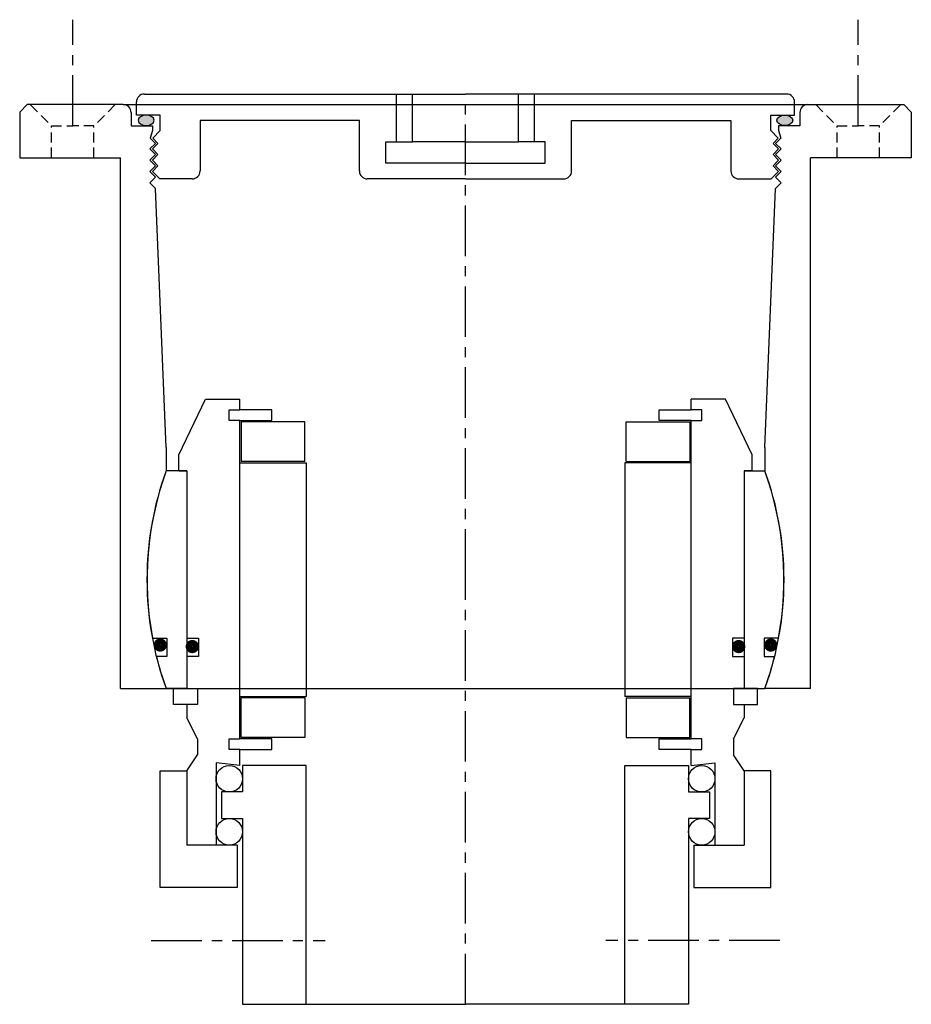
# Model space of a CAD drawing. Header units: millimetres. Extents: x -84 to 84, y 0 to 186.
import ezdxf

# ---------------------------------------------------------------- set-up
doc = ezdxf.new("R2010")
doc.units = ezdxf.units.MM
doc.header["$LTSCALE"] = 0.3
doc.header["$MEASUREMENT"] = 0
doc.linetypes.add('CENTER', pattern=[50.8, 31.75, -6.35, 6.35, -6.35])
doc.linetypes.add('HIDDEN', pattern=[9.525, 6.35, -3.175])
doc.layers.get('0').update_dxf_attribs({"linetype": 'CONTINUOUS'})
doc.layers.add('Center', color=1, linetype='CENTER')
doc.layers.add('DIMS', color=7, linetype='CONTINUOUS')

# ---------------------------------------------------------------- blocks, each defined once
blk = doc.blocks.new('4s060-bearing')
for p, q in [((-54, 23.5), (-49, 34)), ((-49, 34), (-42.5, 34)), ((-42.5, 32), (-42.5, 34)), ((49, 34), (42.5, 34)), ((42.5, 32), (42.5, 34)), ((54, 23.5), (49, 34)), ((-44.5, 32), (-42.5, 32)), ((-44.5, 30), (-44.5, 32)), ((-36.5, 32), (-42.5, 32)), ((-36.5, 30), (-36.5, 32)), ((36.5, 32), (42.5, 32)), ((36.5, 30), (36.5, 32)), ((44.5, 32), (42.5, 32)), ((44.5, 30), (44.5, 32)), ((-42.5, 30), (-44.5, 30)), ((-42.5, -30), (-42.5, 30)), ((-42.5, 30), (-36.5, 30)), ((-30.25, 29.75), (-42.25, 29.75)), ((-42.25, 29.75), (-42.25, 22.25)), ((-30.25, 22.25), (-30.25, 29.75)), ((30.25, 29.75), (42.25, 29.75)), ((30.25, 22.25), (30.25, 29.75)), ((42.5, 30), (36.5, 30)), ((42.25, 29.75), (42.25, 22.25)), ((42.5, -30), (42.5, 30)), ((42.5, 30), (44.5, 30)), ((-54, 20.5), (-54, 23.5)), ((54, 20.5), (54, 23.5)), ((-52.5, 20.5), (-56.39, 20.5)), ((-54, 20.5), (-52.5, 20.5)), ((-52.5, 20.5), (-52.5, -11)), ((-52.5, 20.5), (-52.5, -20.5)), ((-42.5, 22), (-30, 22)), ((-30.25, 22.25), (-42.25, 22.25)), ((-30, 22), (-30, -22)), ((42.5, 22), (30, 22)), ((30, 22), (30, -22)), ((30.25, 22.25), (42.25, 22.25)), ((52.5, 20.5), (52.5, -20.5)), ((52.5, 20.5), (52.5, -11)), ((52.5, 20.5), (56.39, 20.5)), ((54, 20.5), (52.5, 20.5)), ((-58.98, -11), (-56.3, -11)), ((-56.3, -11), (-56.3, -14.5)), ((-52.5, -11), (-50.3, -11)), ((-50.3, -11), (-50.3, -14.5)), ((52.5, -11), (50.3, -11)), ((50.3, -11), (50.3, -14.5)), ((56.3, -11), (56.3, -14.5)), ((58.98, -11), (56.3, -11)), ((-56.3, -14.5), (-58.22, -14.5)), ((-52.5, -14.5), (-52.5, -20.5)), ((-50.3, -14.5), (-52.5, -14.5)), ((50.3, -14.5), (52.5, -14.5)), ((52.5, -14.5), (52.5, -20.5)), ((56.3, -14.5), (58.22, -14.5)), ((-52.5, -20.5), (-56.39, -20.5)), ((-55, -20.5), (-52.5, -20.5)), ((-55, -23.5), (-55, -20.5)), ((-52.5, -20.5), (-50.5, -20.5)), ((-50.5, -20.5), (-50.5, -23.5)), ((-42.5, -22), (-30, -22)), ((-42.25, -29.75), (-42.25, -22.25)), ((-30.25, -22.25), (-42.25, -22.25)), ((-30.25, -22.25), (-30.25, -29.75)), ((42.5, -22), (30, -22)), ((30.25, -22.25), (30.25, -29.75)), ((30.25, -22.25), (42.25, -22.25)), ((42.25, -29.75), (42.25, -22.25)), ((52.5, -20.5), (50.5, -20.5)), ((50.5, -20.5), (50.5, -23.5)), ((52.5, -20.5), (56.39, -20.5)), ((55, -20.5), (52.5, -20.5)), ((55, -23.5), (55, -20.5)), ((-52.5, -23.5), (-55, -23.5)), ((-50.5, -23.5), (-52.5, -23.5)), ((-52.5, -23.5), (-52.5, -26)), ((50.5, -23.5), (52.5, -23.5)), ((52.5, -23.5), (52.5, -26)), ((52.5, -23.5), (55, -23.5)), ((-50.5, -30), (-52.5, -26)), ((50.5, -30), (52.5, -26)), ((-50.5, -30), (-50.5, -33)), ((-44.5, -30), (-42.5, -30)), ((-44.5, -32), (-44.5, -30)), ((-36.5, -30), (-42.5, -30)), ((-30.25, -29.75), (-42.25, -29.75)), ((-36.5, -32), (-36.5, -30)), ((30.25, -29.75), (42.25, -29.75)), ((36.5, -30), (42.5, -30)), ((36.5, -32), (36.5, -30)), ((44.5, -30), (42.5, -30)), ((44.5, -32), (44.5, -30)), ((50.5, -30), (50.5, -33)), ((-52.5, -36), (-50.5, -33)), ((-42.5, -32), (-44.5, -32)), ((-42.5, -32), (-36.5, -32)), ((-42.5, -35), (-42.5, -32)), ((42.5, -32), (36.5, -32)), ((42.5, -32), (44.5, -32)), ((42.5, -35), (42.5, -32)), ((52.5, -36), (50.5, -33)), ((-47, -34.5), (-47, -50)), ((-42.5, -35), (-47, -34.5)), ((-30, -35), (-42, -35)), ((-42, -35), (-42, -40)), ((-30, -80), (-30, -35)), ((30, -35), (42, -35)), ((30, -80), (30, -35)), ((42, -35), (42, -40)), ((42.5, -35), (47, -34.5)), ((47, -34.5), (47, -50)), ((-57.5, -58), (-57.5, -36)), ((-57.5, -36), (-52.5, -36)), ((-52.5, -36), (-52.5, -50)), ((-52.5, -36), (-52.5, -45.17)), ((52.5, -36), (52.5, -45.17)), ((52.5, -36), (52.5, -50)), ((57.5, -36), (52.5, -36)), ((57.5, -58), (57.5, -36)), ((-42, -40), (-46, -40)), ((-46, -40), (-46, -45)), ((42, -40), (46, -40)), ((46, -40), (46, -45)), ((-46, -45), (-42, -45)), ((-42, -45), (-42, -80)), ((42, -45), (42, -80)), ((46, -45), (42, -45)), ((-43, -50), (-52.5, -50)), ((-43, -50), (-43, -58)), ((43, -50), (52.5, -50)), ((43, -50), (43, -58)), ((-43, -58), (-57.5, -58)), ((43, -58), (57.5, -58)), ((-42, -80), (-30, -80)), ((-30, -80), (0, -80)), ((30, -80), (0, -80)), ((42, -80), (30, -80))]:
    blk.add_line(p, q)
at = {"const_width": 1.2}
for points in [[(-58.17, -12.32, 1), (-56.87, -12.32, 1)], [(58.17, -12.32, -1), (56.87, -12.32, -1)], [(-52.13, -12.6, 1), (-50.83, -12.6, 1)], [(52.13, -12.6, -1), (50.83, -12.6, -1)]]:
    blk.add_lwpolyline(points, format="xyb", close=True, dxfattribs=at)
for start, end in [(160.0216, 190.564), (349.436, 19.9784), (193.9849, 199.9784), (340.0216, 346.0151)]:
    blk.add_arc((0, 0), 60, start, end)
at = {"layer": 'Center'}
for p, q in [((0, -80), (0, 0)), ((-59.21, -68), (-26.47, -68)), ((59.21, -68), (26.47, -68))]:
    blk.add_line(p, q, dxfattribs=at)
at = {"layer": 'DIMS'}
for centre in [(-44.5, -37.5), (44.5, -37.5), (-44.5, -47.5), (44.5, -47.5)]:
    blk.add_circle(centre, 2.5, dxfattribs=at)
blk = doc.blocks.new('M36-508')
for p, q in [((-82.6, 89.5), (-84, 88.1)), ((-64.5, 89.5), (-82.6, 89.5)), ((-64.5, 89.5), (0, 89.5)), ((0, 89.5), (64.5, 89.5)), ((64.5, 89.5), (82.6, 89.5)), ((82.6, 89.5), (84, 88.1)), ((-84, 88.1), (-84, 79.5)), ((-63, 88), (-63, 85.5)), ((63, 88), (63, 85.5)), ((84, 88.1), (84, 79.5)), ((-63, 85.5), (-59, 85.5)), ((-59, 85.5), (-59, 84.6)), ((59, 85.5), (59, 84.6)), ((63, 85.5), (59, 85.5)), ((-59, 84.6), (-59.42, 83.18)), ((59, 84.6), (59.42, 83.18)), ((-59.5, 81.14), (-58.44, 82.2)), ((-58.44, 82.2), (-59.42, 83.18)), ((58.44, 82.2), (59.42, 83.18)), ((59.5, 81.14), (58.44, 82.2)), ((-58.44, 80.08), (-59.5, 81.14)), ((-59.5, 79.02), (-58.44, 80.08)), ((58.44, 80.08), (59.5, 81.14)), ((59.5, 79.02), (58.44, 80.08)), ((-84, 79.5), (-65, 79.5)), ((-65, -20.5), (-65, 79.5)), ((-58.44, 77.96), (-59.5, 79.02)), ((-59.5, 76.9), (-58.44, 77.96)), ((58.44, 77.96), (59.5, 79.02)), ((59.5, 76.9), (58.44, 77.96)), ((65, -20.5), (65, 79.5)), ((84, 79.5), (65, 79.5)), ((-58.44, 75.84), (-59.5, 76.9)), ((58.44, 75.84), (59.5, 76.9)), ((-59.5, 74.78), (-58.44, 75.84)), ((-58.44, 73.72), (-59.5, 74.78)), ((59.5, 74.78), (58.44, 75.84)), ((58.44, 73.72), (59.5, 74.78)), ((-56.42, 24.91), (-58.44, 73.72)), ((56.42, 24.91), (58.44, 73.72)), ((-56.42, 24.91), (-56.42, 20.5)), ((56.42, 24.91), (56.42, 20.5)), ((-65, -20.5), (-56.42, -20.5)), ((-56.42, -20.5), (0, -20.5)), ((0, -20.5), (56.42, -20.5)), ((65, -20.5), (56.42, -20.5))]:
    blk.add_line(p, q)
at = {"linetype": 'HIDDEN'}
for p, q in [((-82, 89.5), (-78, 85.5)), ((-66, 89.5), (-70, 85.5)), ((66, 89.5), (70, 85.5)), ((82, 89.5), (78, 85.5)), ((-78, 85.5), (-74, 85.5)), ((-78, 79.5), (-78, 85.5)), ((-70, 85.5), (-74, 85.5)), ((-70, 79.5), (-70, 85.5)), ((70, 79.5), (70, 85.5)), ((70, 85.5), (74, 85.5)), ((78, 85.5), (74, 85.5)), ((78, 79.5), (78, 85.5))]:
    blk.add_line(p, q, dxfattribs=at)
for centre, radius, start, end in [((-64.5, 88), 1.5, 0, 90), ((64.5, 88), 1.5, 90, 180), ((0.18, 0), 60.2, 160.0907, 199.9093), ((-0.18, 0), 60.2, 340.0907, 19.9093)]:
    blk.add_arc(centre, radius, start, end)
at = {"layer": 'Center'}
for p, q in [((-74, 85.5), (-74, 105.5)), ((74, 85.5), (74, 105.5)), ((0, 0), (0, 89.5))]:
    blk.add_line(p, q, dxfattribs=at)
blk = doc.blocks.new('cover-42060Z')
h = blk.add_hatch(color=256)
edge = h.paths.add_edge_path()
edge.add_ellipse((-60.16, 11.04), major_axis=(1.5, 0), ratio=0.647319, start_angle=-259.6975, end_angle=79.6975)
edge.add_line((-59.89, 12), (-60.43, 12))
h = blk.add_hatch(color=256)
edge = h.paths.add_edge_path()
edge.add_ellipse((60.16, 11.04), major_axis=(-1.5, 0), ratio=0.647319, start_angle=280.3025, end_angle=619.6975, ccw=False)
edge.add_line((59.89, 12), (60.43, 12))
for p, q in [((-60.5, 16), (0, 16)), ((-13, 7), (-13, 16)), ((-10, 7), (-10, 16)), ((60.5, 16), (0, 16)), ((10, 7), (10, 16)), ((13, 7), (13, 16)), ((-62, 12), (-62, 14.5)), ((62, 12), (62, 14.5)), ((-57.5, 12), (-62, 12)), ((-57.5, 9.1), (-57.5, 12)), ((57.5, 12), (62, 12)), ((57.5, 9.1), (57.5, 12)), ((-20, 11), (-50, 11)), ((-50, 11), (-50, 1.5)), ((-20, 1.5), (-20, 11)), ((20, 11), (50, 11)), ((20, 1.5), (20, 11)), ((50, 11), (50, 1.5)), ((-57.5, 9.1), (-58.92, 7.68)), ((-57.94, 6.7), (-58.92, 7.68)), ((57.5, 9.1), (58.92, 7.68)), ((57.94, 6.7), (58.92, 7.68)), ((-59, 5.64), (-57.94, 6.7)), ((-57.94, 4.58), (-59, 5.64)), ((-15, 7), (-10, 7)), ((-15, 3), (-15, 7)), ((-5, 7), (-10, 7)), ((0, 7), (-5, 7)), ((0, 7), (5, 7)), ((5, 7), (10, 7)), ((15, 7), (10, 7)), ((15, 3), (15, 7)), ((59, 5.64), (57.94, 6.7)), ((57.94, 4.58), (59, 5.64)), ((-59, 3.52), (-57.94, 4.58)), ((59, 3.52), (57.94, 4.58)), ((-57.94, 2.46), (-59, 3.52)), ((-59, 1.4), (-57.94, 2.46)), ((0, 3), (-15, 3)), ((0, 3), (15, 3)), ((57.94, 2.46), (59, 3.52)), ((59, 1.4), (57.94, 2.46)), ((-57.6, 0), (-59, 1.4)), ((-51.5, 0), (-57.6, 0)), ((0, 0), (-18.5, 0)), ((0, 0), (18.5, 0)), ((51.5, 0), (57.6, 0)), ((57.6, 0), (59, 1.4))]:
    blk.add_line(p, q)
for centre, start, end in [((-60.5, 14.5), 90, 180), ((60.5, 14.5), 0, 90), ((-51.5, 1.5), 270, 0), ((-18.5, 1.5), 180, 270), ((18.5, 1.5), 270, 0), ((51.5, 1.5), 180, 270)]:
    blk.add_arc(centre, 1.5, start, end)
at = {"extrusion": (0, 0, -1)}
blk.add_ellipse((-60.16, 11.04), major_axis=(1.5, 0), ratio=0.647319, dxfattribs=at)
blk.add_ellipse((60.16, 11.04), major_axis=(-1.5, 0), ratio=0.647319)

msp = doc.modelspace()

# ---------------------------------------------------------------- block references
for name, p in [('M36-508', (0, 80)), ('cover-42060Z', (0, 155.5)), ('4s060-bearing', (0, 80))]:
    msp.add_blockref(name, p)

doc.saveas('drawing.dxf')
